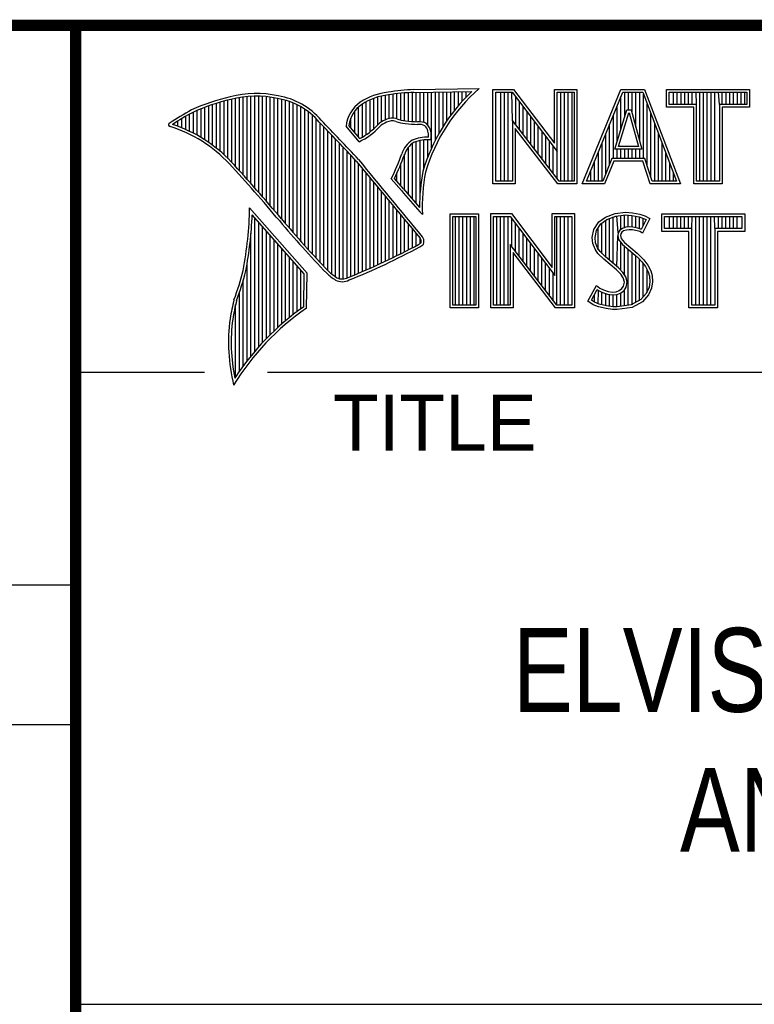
# Model space of a CAD drawing. Header units: inches. Extents: x 0 to 34, y 0 to 22.
# Tile 52 of 86: x 28.3 to 29.6, y 1.3 to 3. Entities that reach past the tile are written whole.
import ezdxf

# ---------------------------------------------------------------- set-up
doc = ezdxf.new("R2010")
doc.units = ezdxf.units.IN
doc.header["$LTSCALE"] = 1.87
doc.header["$MEASUREMENT"] = 0
doc.layers.get('0').update_dxf_attribs({"linetype": 'CONTINUOUS'})
doc.styles.get("Standard").update_dxf_attribs({"font": 'txt', "width": 0.8})

msp = doc.modelspace()

# ---------------------------------------------------------------- linework, layer by layer
at = {"color": 2, "linetype": 'CONTINUOUS'}
for p, q in [((28.3793, 3.00033), (33.5093, 3.00033)), ((28.3793, 3.00033), (28.3793, 1.25033)), ((28.98439, 2.88498), (29.10087, 2.88676)), ((28.66586, 2.74736), (28.66586, 2.8695)), ((28.67273, 2.73985), (28.67273, 2.87083)), ((28.67959, 2.73228), (28.67959, 2.87189)), ((28.68645, 2.72465), (28.68645, 2.87266)), ((28.69332, 2.71697), (28.69332, 2.87316)), ((28.70018, 2.70922), (28.70018, 2.87339)), ((28.70705, 2.70142), (28.70705, 2.87335)), ((28.71391, 2.69355), (28.71391, 2.87303)), ((28.72077, 2.68563), (28.72077, 2.87244)), ((28.72764, 2.67764), (28.72764, 2.87158)), ((28.7345, 2.66959), (28.7345, 2.87043)), ((28.74137, 2.66148), (28.74137, 2.86903)), ((28.91297, 2.81526), (28.91297, 2.86958)), ((28.91983, 2.82233), (28.91983, 2.87186)), ((28.9267, 2.82751), (28.9267, 2.87365)), ((28.93356, 2.83107), (28.93356, 2.87497)), ((28.94042, 2.83347), (28.94042, 2.87592)), ((28.94729, 2.83398), (28.94729, 2.8769)), ((28.95415, 2.8327), (28.95415, 2.87776)), ((28.96102, 2.83056), (28.96102, 2.87851)), ((28.96788, 2.82919), (28.96788, 2.87913)), ((28.97474, 2.82849), (28.97474, 2.87964)), ((28.98161, 2.82803), (28.98161, 2.88003)), ((28.98452, 2.88016), (29.08817, 2.88174)), ((28.98847, 2.82775), (28.98847, 2.88022)), ((28.99534, 2.82759), (28.99534, 2.88032)), ((29.0022, 2.82627), (29.0022, 2.88043)), ((29.00907, 2.82196), (29.00907, 2.88053)), ((29.01593, 2.7805), (29.01593, 2.88064)), ((29.02279, 2.79469), (29.02279, 2.88074)), ((29.02966, 2.80734), (29.02966, 2.88085)), ((29.03652, 2.81879), (29.03652, 2.88095)), ((29.04339, 2.82926), (29.04339, 2.88106)), ((29.05025, 2.83892), (29.05025, 2.88116)), ((29.05711, 2.84788), (29.05711, 2.88127)), ((29.06398, 2.85624), (29.06398, 2.88137)), ((29.07084, 2.86405), (29.07084, 2.88148)), ((29.07771, 2.87139), (29.07771, 2.88158)), ((29.12563, 2.88524), (29.16244, 2.88524)), ((29.12563, 2.71662), (29.12563, 2.88524)), ((29.13051, 2.88035), (29.16002, 2.88035)), ((29.13051, 2.7215), (29.13051, 2.88035)), ((29.13948, 2.7215), (29.13948, 2.88035)), ((29.1462, 2.7215), (29.1462, 2.88035)), ((29.15291, 2.7215), (29.15291, 2.88035)), ((29.16042, 2.82993), (29.15962, 2.88035)), ((29.16002, 2.88035), (29.24023, 2.77463)), ((29.16244, 2.88524), (29.23535, 2.78914)), ((29.16633, 2.82225), (29.16633, 2.87204)), ((29.23535, 2.88524), (29.27538, 2.88524)), ((29.23535, 2.78914), (29.23535, 2.88524)), ((29.24023, 2.88035), (29.2705, 2.88035)), ((29.24023, 2.77463), (29.24023, 2.88035)), ((29.24687, 2.7215), (29.24687, 2.88035)), ((29.25358, 2.7215), (29.25358, 2.88035)), ((29.26029, 2.7215), (29.26029, 2.88035)), ((29.267, 2.7215), (29.267, 2.88035)), ((29.2705, 2.88035), (29.2705, 2.7215)), ((29.27538, 2.88524), (29.27538, 2.71662)), ((29.28531, 2.71669), (29.35415, 2.88513)), ((29.29258, 2.72157), (29.35742, 2.88025)), ((29.35415, 2.88513), (29.39665, 2.88513)), ((29.35426, 2.81386), (29.35426, 2.87249)), ((29.35742, 2.88025), (29.39328, 2.88025)), ((29.36097, 2.83558), (29.36097, 2.88025)), ((29.36768, 2.84865), (29.36768, 2.88025)), ((29.37439, 2.84282), (29.37439, 2.88025)), ((29.3811, 2.81815), (29.3811, 2.88025)), ((29.38781, 2.79347), (29.38781, 2.88025)), ((29.39328, 2.88025), (29.45352, 2.72157)), ((29.39453, 2.7618), (29.39453, 2.87698)), ((29.39665, 2.88513), (29.4606, 2.71669)), ((29.43568, 2.88513), (29.584, 2.88513)), ((29.43568, 2.85371), (29.43568, 2.88513)), ((29.44056, 2.88025), (29.57912, 2.88025)), ((29.44056, 2.85859), (29.44056, 2.88025)), ((29.44822, 2.85859), (29.44822, 2.88025)), ((29.45493, 2.85859), (29.45493, 2.88025)), ((29.46164, 2.85859), (29.46164, 2.88025)), ((29.46835, 2.85859), (29.46835, 2.88025)), ((29.47507, 2.85859), (29.47507, 2.88025)), ((29.48178, 2.85859), (29.48178, 2.88025)), ((29.4892, 2.85859), (29.48849, 2.88025)), ((29.4952, 2.72157), (29.4952, 2.88025)), ((29.50191, 2.72157), (29.50191, 2.88025)), ((29.50862, 2.72157), (29.50862, 2.88025)), ((29.51533, 2.72157), (29.51533, 2.88025)), ((29.52205, 2.72157), (29.52205, 2.88025)), ((29.53048, 2.85859), (29.52876, 2.88025)), ((29.53547, 2.85859), (29.53547, 2.88025)), ((29.54218, 2.85859), (29.54218, 2.88025)), ((29.54889, 2.85859), (29.54889, 2.88025)), ((29.5556, 2.85859), (29.5556, 2.88025)), ((29.56232, 2.85859), (29.56232, 2.88025)), ((29.56903, 2.85859), (29.56903, 2.88025)), ((29.57574, 2.85859), (29.57574, 2.88025)), ((29.57912, 2.88025), (29.57912, 2.85859)), ((29.584, 2.88513), (29.584, 2.85371)), ((28.61095, 2.79515), (28.61095, 2.8535)), ((28.61781, 2.79056), (28.61781, 2.85603)), ((28.62468, 2.78564), (28.62468, 2.85839)), ((28.63154, 2.78035), (28.63154, 2.86058)), ((28.6384, 2.77466), (28.6384, 2.86262)), ((28.64527, 2.76854), (28.64527, 2.8645)), ((28.65213, 2.76195), (28.65213, 2.86622)), ((28.659, 2.75482), (28.659, 2.86787)), ((28.74823, 2.65331), (28.74823, 2.8677)), ((28.75509, 2.6452), (28.75509, 2.86595)), ((28.76196, 2.63718), (28.76196, 2.86376)), ((28.76882, 2.62925), (28.76882, 2.86112)), ((28.77569, 2.62142), (28.77569, 2.85799)), ((28.78255, 2.61368), (28.78255, 2.85432)), ((28.88551, 2.80052), (28.88551, 2.85403)), ((28.89238, 2.80029), (28.89238, 2.85939)), ((28.89924, 2.80443), (28.89924, 2.8634)), ((28.9061, 2.80937), (28.9061, 2.86678)), ((29.17304, 2.81352), (29.17304, 2.86319)), ((29.17975, 2.8048), (29.17975, 2.85434)), ((29.34754, 2.79214), (29.34754, 2.85607)), ((29.40124, 2.74854), (29.40124, 2.8593)), ((29.48432, 2.85371), (29.43568, 2.85371)), ((29.4892, 2.85859), (29.44056, 2.85859)), ((29.48432, 2.71669), (29.48432, 2.85371)), ((29.4892, 2.72157), (29.4892, 2.85859)), ((29.57912, 2.85859), (29.53048, 2.85859)), ((29.53048, 2.85859), (29.53048, 2.72157)), ((29.584, 2.85371), (29.53536, 2.85371)), ((29.53536, 2.85371), (29.53536, 2.71669)), ((28.57663, 2.81368), (28.57663, 2.83737)), ((28.58349, 2.81051), (28.58349, 2.84124)), ((28.59036, 2.80709), (28.59036, 2.84487)), ((28.59722, 2.8034), (28.59722, 2.84793)), ((28.60408, 2.79942), (28.60408, 2.8508)), ((28.78941, 2.60602), (28.78941, 2.85007)), ((28.79628, 2.59845), (28.79628, 2.84514)), ((28.80314, 2.59097), (28.80314, 2.83944)), ((28.87178, 2.81666), (28.87178, 2.83429)), ((28.87865, 2.80859), (28.87865, 2.84641)), ((29.18647, 2.79607), (29.18647, 2.8455)), ((29.19318, 2.78735), (29.19318, 2.83665)), ((29.34083, 2.7618), (29.34083, 2.83965)), ((29.3434, 2.77874), (29.36501, 2.84865)), ((29.35002, 2.78362), (29.36861, 2.84377)), ((29.36501, 2.84865), (29.37281, 2.84865)), ((29.36861, 2.84377), (29.36908, 2.84377)), ((29.36908, 2.84377), (29.38543, 2.78362)), ((29.37281, 2.84865), (29.39182, 2.77874)), ((29.40795, 2.7286), (29.40795, 2.84162)), ((28.55604, 2.82173), (28.55604, 2.8246)), ((28.5629, 2.81928), (28.5629, 2.82905)), ((28.56976, 2.8166), (28.56976, 2.8333)), ((28.81001, 2.58357), (28.81001, 2.83281)), ((28.81687, 2.57625), (28.81687, 2.82529)), ((28.82373, 2.56901), (28.82373, 2.81811)), ((28.88646, 2.79196), (28.8631, 2.81941)), ((28.88775, 2.79789), (28.86815, 2.82092)), ((29.24383, 2.7215), (29.16042, 2.82993)), ((29.16042, 2.82993), (29.16042, 2.7215)), ((29.19989, 2.77862), (29.19989, 2.82781)), ((29.2066, 2.7699), (29.2066, 2.81896)), ((29.33412, 2.75201), (29.33412, 2.82322)), ((29.41466, 2.72157), (29.41466, 2.82394)), ((28.8306, 2.56184), (28.8306, 2.81093)), ((28.83746, 2.55564), (28.83746, 2.80372)), ((29.24143, 2.71662), (29.1653, 2.81558)), ((29.1653, 2.81558), (29.1653, 2.71662)), ((29.21331, 2.76118), (29.21331, 2.81011)), ((29.22002, 2.75245), (29.22002, 2.80127)), ((29.32741, 2.73531), (29.32741, 2.8068)), ((29.42137, 2.72157), (29.42137, 2.80626)), ((28.84433, 2.55048), (28.84433, 2.7965)), ((28.85119, 2.54719), (28.85119, 2.78927)), ((28.85806, 2.54661), (28.85806, 2.78203)), ((28.97474, 2.69704), (28.97474, 2.78234)), ((28.98161, 2.68904), (28.98161, 2.78895)), ((28.98847, 2.68128), (28.98847, 2.79209)), ((28.99534, 2.69984), (28.99534, 2.79388)), ((29.0022, 2.74479), (29.0022, 2.79498)), ((29.00907, 2.76422), (29.00907, 2.79541)), ((29.22674, 2.74373), (29.22674, 2.79242)), ((29.23345, 2.735), (29.23345, 2.78358)), ((29.3207, 2.72157), (29.3207, 2.79038)), ((29.38543, 2.78362), (29.35002, 2.78362)), ((29.42808, 2.72157), (29.42808, 2.78858)), ((28.86492, 2.54831), (28.86492, 2.77477)), ((28.87178, 2.55125), (28.87178, 2.7675)), ((28.96788, 2.70528), (28.96788, 2.76986)), ((29.24016, 2.72628), (29.24023, 2.77463)), ((29.31399, 2.72157), (29.31399, 2.77395)), ((29.39182, 2.77874), (29.3434, 2.77874)), ((29.34754, 2.7618), (29.34754, 2.77874)), ((29.35426, 2.7618), (29.35426, 2.77874)), ((29.36097, 2.7618), (29.36097, 2.77874)), ((29.36768, 2.7618), (29.36768, 2.77874)), ((29.37439, 2.7618), (29.37439, 2.77874)), ((29.3811, 2.7618), (29.3811, 2.77874)), ((29.38781, 2.7618), (29.38781, 2.77874)), ((29.4348, 2.72157), (29.4348, 2.7709)), ((28.87865, 2.55408), (28.87865, 2.76022)), ((28.88551, 2.55695), (28.88551, 2.75232)), ((28.96102, 2.71332), (28.96102, 2.75195)), ((29.30727, 2.72157), (29.30727, 2.75753)), ((29.33806, 2.7618), (29.32188, 2.72157)), ((29.34136, 2.75692), (29.32518, 2.71669)), ((29.39677, 2.7618), (29.33806, 2.7618)), ((29.39327, 2.75692), (29.34136, 2.75692)), ((29.40681, 2.71669), (29.39327, 2.75692)), ((29.41032, 2.72157), (29.39677, 2.7618)), ((29.44151, 2.72157), (29.44151, 2.75322)), ((28.89238, 2.55988), (28.89238, 2.74401)), ((28.89924, 2.56285), (28.89924, 2.73569)), ((28.95415, 2.72119), (28.95415, 2.73617)), ((29.30056, 2.72157), (29.30056, 2.74111)), ((29.44822, 2.72157), (29.44822, 2.73554)), ((28.9061, 2.56587), (28.9061, 2.72737)), ((28.91297, 2.56894), (28.91297, 2.71906)), ((28.91983, 2.57205), (28.91983, 2.71074)), ((28.96205, 2.70479), (28.94381, 2.7257)), ((28.96574, 2.7079), (28.94956, 2.72645)), ((29.1653, 2.71662), (29.12563, 2.71662)), ((29.16042, 2.7215), (29.13051, 2.7215)), ((29.27538, 2.71662), (29.24143, 2.71662)), ((29.2705, 2.7215), (29.24383, 2.7215)), ((29.32518, 2.71669), (29.28531, 2.71669)), ((29.32188, 2.72157), (29.29258, 2.72157)), ((29.4606, 2.71669), (29.40681, 2.71669)), ((29.45352, 2.72157), (29.41032, 2.72157)), ((29.53536, 2.71669), (29.48432, 2.71669)), ((29.53048, 2.72157), (29.4892, 2.72157)), ((28.9267, 2.57522), (28.9267, 2.70243)), ((28.93356, 2.57843), (28.93356, 2.69412)), ((28.94042, 2.58169), (28.94042, 2.68581)), ((28.94729, 2.58501), (28.94729, 2.67751)), ((28.79344, 2.55725), (28.6909, 2.67377)), ((28.78857, 2.55547), (28.6954, 2.66135)), ((28.95415, 2.58838), (28.95415, 2.6692)), ((28.96102, 2.59179), (28.96102, 2.66089)), ((28.9997, 2.66185), (28.99528, 2.6667)), ((29.04918, 2.66314), (29.09997, 2.66314)), ((29.04918, 2.4947), (29.04918, 2.66314)), ((29.05406, 2.65826), (29.09508, 2.65826)), ((29.05406, 2.49958), (29.05406, 2.65826)), ((29.05867, 2.49958), (29.05867, 2.65826)), ((29.06538, 2.49958), (29.06538, 2.65826)), ((29.07209, 2.49958), (29.07209, 2.65826)), ((29.0788, 2.49958), (29.0788, 2.65826)), ((29.08551, 2.49958), (29.08551, 2.65826)), ((29.09222, 2.49958), (29.09222, 2.65826)), ((29.09508, 2.65826), (29.09508, 2.49958)), ((29.09997, 2.66314), (29.09997, 2.4947)), ((29.1218, 2.66331), (29.15862, 2.66331)), ((29.1218, 2.4947), (29.1218, 2.66331)), ((29.12669, 2.65843), (29.15619, 2.65843)), ((29.12669, 2.49958), (29.12669, 2.65843)), ((29.13249, 2.49958), (29.13249, 2.65843)), ((29.1392, 2.49958), (29.1392, 2.65843)), ((29.14592, 2.49958), (29.14592, 2.65843)), ((29.15263, 2.49958), (29.15263, 2.65843)), ((29.15619, 2.65843), (29.2364, 2.55271)), ((29.15862, 2.66331), (29.23152, 2.56722)), ((29.23152, 2.66331), (29.27155, 2.66331)), ((29.23152, 2.56722), (29.23152, 2.66331)), ((29.2364, 2.65843), (29.26667, 2.65843)), ((29.2364, 2.55271), (29.2364, 2.65843)), ((29.23988, 2.49958), (29.23988, 2.65843)), ((29.24659, 2.49958), (29.24659, 2.65843)), ((29.2533, 2.49958), (29.2533, 2.65843)), ((29.26001, 2.49958), (29.26001, 2.65843)), ((29.26667, 2.65843), (29.26667, 2.49958)), ((29.27155, 2.66331), (29.27155, 2.4947)), ((29.32692, 2.65723), (29.34372, 2.66389)), ((29.3293, 2.65293), (29.34491, 2.65911)), ((29.34055, 2.5743), (29.34055, 2.65739)), ((29.34372, 2.66389), (29.36226, 2.66592)), ((29.34491, 2.65911), (29.36236, 2.66102)), ((29.34912, 2.62877), (29.34726, 2.65937)), ((29.35398, 2.63495), (29.35398, 2.6601)), ((29.36069, 2.63819), (29.36069, 2.66084)), ((29.36226, 2.66592), (29.37472, 2.66505)), ((29.36236, 2.66102), (29.37403, 2.6602)), ((29.3674, 2.63936), (29.3674, 2.66067)), ((29.37403, 2.6602), (29.38702, 2.65744)), ((29.37411, 2.63928), (29.37411, 2.66019)), ((29.37472, 2.66505), (29.38833, 2.66215)), ((29.38082, 2.63812), (29.38082, 2.65876)), ((29.38702, 2.65744), (29.39489, 2.65473)), ((29.38833, 2.66215), (29.39673, 2.65926)), ((29.39673, 2.65926), (29.406, 2.65492)), ((29.42716, 2.66314), (29.57548, 2.66314)), ((29.42716, 2.63172), (29.42716, 2.66314)), ((29.43204, 2.65826), (29.5706, 2.65826)), ((29.43204, 2.6366), (29.43204, 2.65826)), ((29.44123, 2.6366), (29.44123, 2.65826)), ((29.44794, 2.6366), (29.44794, 2.65826)), ((29.45465, 2.6366), (29.45465, 2.65826)), ((29.46136, 2.6366), (29.46136, 2.65826)), ((29.46807, 2.6366), (29.46807, 2.65826)), ((29.47479, 2.6366), (29.47479, 2.65826)), ((29.48068, 2.6366), (29.4815, 2.65826)), ((29.48821, 2.49958), (29.48821, 2.65826)), ((29.49492, 2.49958), (29.49492, 2.65826)), ((29.50163, 2.49958), (29.50163, 2.65826)), ((29.50834, 2.49958), (29.50834, 2.65826)), ((29.51506, 2.49958), (29.51506, 2.65826)), ((29.52196, 2.6366), (29.52177, 2.65826)), ((29.52848, 2.6366), (29.52848, 2.65826)), ((29.53519, 2.6366), (29.53519, 2.65826)), ((29.5419, 2.6366), (29.5419, 2.65826)), ((29.54861, 2.6366), (29.54861, 2.65826)), ((29.55532, 2.6366), (29.55532, 2.65826)), ((29.56204, 2.6366), (29.56204, 2.65826)), ((29.5706, 2.65826), (29.5706, 2.6366)), ((29.57548, 2.66314), (29.57548, 2.63172)), ((28.70018, 2.41743), (28.70018, 2.65591)), ((28.70705, 2.42533), (28.70705, 2.64812)), ((28.71391, 2.43288), (28.71391, 2.64032)), ((28.96788, 2.59526), (28.96788, 2.65259)), ((28.97474, 2.59878), (28.97474, 2.64429)), ((29.15934, 2.60444), (29.15934, 2.65428)), ((29.16605, 2.59571), (29.16605, 2.64544)), ((29.30607, 2.63523), (29.31505, 2.64855)), ((29.31066, 2.63331), (29.31862, 2.64511)), ((29.31505, 2.64855), (29.32692, 2.65723)), ((29.31862, 2.64511), (29.3293, 2.65293)), ((29.32042, 2.59218), (29.32042, 2.64643)), ((29.32713, 2.58547), (29.32713, 2.65134)), ((29.33384, 2.57992), (29.33384, 2.65472)), ((29.38753, 2.63645), (29.38753, 2.65727)), ((29.39939, 2.65262), (29.39071, 2.63526)), ((29.406, 2.65492), (29.39267, 2.62828)), ((29.39425, 2.64234), (29.39425, 2.65495)), ((29.39489, 2.65473), (29.39939, 2.65262)), ((28.69332, 2.40916), (28.69332, 2.62767)), ((28.72077, 2.44011), (28.72077, 2.63252)), ((28.72764, 2.44703), (28.72764, 2.62472)), ((28.98161, 2.60236), (28.98161, 2.63599)), ((28.98847, 2.60598), (28.98847, 2.62769)), ((29.17276, 2.58699), (29.17276, 2.63659)), ((29.17947, 2.57826), (29.17947, 2.62775)), ((29.30317, 2.62075), (29.30607, 2.63523)), ((29.30811, 2.62053), (29.31066, 2.63331)), ((29.31371, 2.59891), (29.31371, 2.63782)), ((29.34726, 2.56868), (29.34864, 2.62393)), ((29.34912, 2.62877), (29.34864, 2.62393)), ((29.34864, 2.62393), (29.35021, 2.61684)), ((29.35227, 2.63371), (29.34912, 2.62877)), ((29.35689, 2.63707), (29.35227, 2.63371)), ((29.35386, 2.62712), (29.35357, 2.62423)), ((29.35357, 2.62423), (29.35473, 2.61902)), ((29.35589, 2.63031), (29.35386, 2.62712)), ((29.35907, 2.63262), (29.35589, 2.63031)), ((29.36303, 2.63888), (29.35689, 2.63707)), ((29.364, 2.63407), (29.35907, 2.63262)), ((29.36907, 2.63955), (29.36303, 2.63888)), ((29.36921, 2.63465), (29.364, 2.63407)), ((29.37533, 2.63922), (29.36907, 2.63955)), ((29.37472, 2.63436), (29.36921, 2.63465)), ((29.3834, 2.63262), (29.37472, 2.63436)), ((29.38461, 2.63736), (29.37533, 2.63922)), ((29.38804, 2.63118), (29.3834, 2.63262)), ((29.39009, 2.63565), (29.38461, 2.63736)), ((29.39267, 2.62828), (29.38804, 2.63118)), ((29.39071, 2.63526), (29.39009, 2.63565)), ((29.4758, 2.63172), (29.42716, 2.63172)), ((29.48068, 2.6366), (29.43204, 2.6366)), ((29.4758, 2.4947), (29.4758, 2.63172)), ((29.48068, 2.49958), (29.48068, 2.6366)), ((29.5706, 2.6366), (29.52196, 2.6366)), ((29.52196, 2.6366), (29.52196, 2.49958)), ((29.57548, 2.63172), (29.52684, 2.63172)), ((29.52684, 2.63172), (29.52684, 2.4947)), ((28.7345, 2.45367), (28.7345, 2.61691)), ((28.74137, 2.46004), (28.74137, 2.60911)), ((28.99534, 2.60991), (28.99534, 2.61939)), ((29.24, 2.49958), (29.15659, 2.608)), ((29.15659, 2.608), (29.15659, 2.49958)), ((29.18619, 2.56954), (29.18619, 2.6189)), ((29.1929, 2.56081), (29.1929, 2.61005)), ((29.30433, 2.60975), (29.30317, 2.62075)), ((29.3081, 2.59991), (29.30433, 2.60975)), ((29.30912, 2.6109), (29.30811, 2.62053)), ((29.31245, 2.60221), (29.30912, 2.6109)), ((29.35021, 2.61684), (29.35732, 2.60805)), ((29.35398, 2.5624), (29.35398, 2.61219)), ((29.35473, 2.61902), (29.36081, 2.61149)), ((29.35732, 2.60805), (29.37982, 2.58935)), ((29.36069, 2.55408), (29.36069, 2.60525)), ((29.36081, 2.61149), (29.38311, 2.59296)), ((28.74823, 2.46616), (28.74823, 2.60131)), ((28.75509, 2.47204), (28.75509, 2.59351)), ((29.2376, 2.4947), (29.16148, 2.59365)), ((29.16148, 2.59365), (29.16148, 2.4947)), ((29.19961, 2.55209), (29.19961, 2.60121)), ((29.20632, 2.54336), (29.20632, 2.59236)), ((29.31331, 2.59238), (29.3081, 2.59991)), ((29.31707, 2.59552), (29.31245, 2.60221)), ((29.32345, 2.58225), (29.31331, 2.59238)), ((29.32111, 2.59149), (29.31707, 2.59552)), ((29.32675, 2.58586), (29.32111, 2.59149)), ((29.3674, 2.49943), (29.3674, 2.59967)), ((29.37411, 2.50032), (29.37411, 2.5941)), ((29.37982, 2.58935), (29.38571, 2.58347)), ((29.38082, 2.50476), (29.38082, 2.58835)), ((29.38311, 2.59296), (29.3892, 2.58688)), ((28.68645, 2.40048), (28.68645, 2.57455)), ((28.76196, 2.47769), (28.76196, 2.58571)), ((28.76882, 2.48313), (28.76882, 2.57791)), ((28.77569, 2.48836), (28.77569, 2.57011)), ((29.21303, 2.53464), (29.21303, 2.58351)), ((29.21974, 2.52592), (29.21974, 2.57467)), ((29.34662, 2.56285), (29.32345, 2.58225)), ((29.34992, 2.56646), (29.32675, 2.58586)), ((29.38571, 2.58347), (29.39158, 2.57733)), ((29.38753, 2.50742), (29.38753, 2.58156)), ((29.3892, 2.58688), (29.39528, 2.58051)), ((29.39158, 2.57733), (29.39808, 2.56893)), ((29.39425, 2.51483), (29.39425, 2.57388)), ((29.39528, 2.58051), (29.40223, 2.57154)), ((29.40223, 2.57154), (29.40744, 2.56112)), ((28.78255, 2.49339), (28.78255, 2.56231)), ((28.78749, 2.49689), (28.78857, 2.55547)), ((28.79227, 2.49433), (28.79344, 2.55725)), ((29.22646, 2.51719), (29.22646, 2.56582)), ((29.23317, 2.50847), (29.23317, 2.55698)), ((29.35415, 2.55533), (29.34662, 2.56285)), ((29.35799, 2.55838), (29.34992, 2.56646)), ((29.3585, 2.54838), (29.35415, 2.55533)), ((29.36301, 2.55037), (29.35799, 2.55838)), ((29.39808, 2.56893), (29.4029, 2.55929)), ((29.40096, 2.52225), (29.40096, 2.56317)), ((29.4029, 2.55929), (29.40523, 2.5518)), ((29.40523, 2.5518), (29.40601, 2.54163)), ((29.40744, 2.56112), (29.41005, 2.55272)), ((29.41005, 2.55272), (29.41092, 2.54143)), ((28.67959, 2.39134), (28.67959, 2.54426)), ((29.29535, 2.50698), (29.31042, 2.53477)), ((29.31042, 2.53477), (29.31679, 2.53014)), ((29.36052, 2.54114), (29.3585, 2.54838)), ((29.35907, 2.5339), (29.36052, 2.54114)), ((29.36554, 2.54133), (29.36301, 2.55037)), ((29.36369, 2.53207), (29.36554, 2.54133)), ((29.40601, 2.54163), (29.40446, 2.53182)), ((29.41092, 2.54143), (29.40918, 2.53043)), ((28.67273, 2.38171), (28.67273, 2.52233)), ((29.30177, 2.50857), (29.31205, 2.52755)), ((29.307, 2.50503), (29.307, 2.51822)), ((29.31205, 2.52755), (29.31424, 2.52595)), ((29.31371, 2.50194), (29.31424, 2.52595)), ((29.31424, 2.52595), (29.32126, 2.52244)), ((29.31679, 2.53014), (29.32316, 2.52695)), ((29.32042, 2.50051), (29.32042, 2.52274)), ((29.32126, 2.52244), (29.33047, 2.51927)), ((29.32316, 2.52695), (29.33156, 2.52406)), ((29.32713, 2.49898), (29.32713, 2.52042)), ((29.33047, 2.51927), (29.33901, 2.51829)), ((29.33156, 2.52406), (29.33909, 2.52319)), ((29.33384, 2.49798), (29.33384, 2.51888)), ((29.33901, 2.51829), (29.34715, 2.51896)), ((29.33909, 2.52319), (29.34604, 2.52377)), ((29.34055, 2.49697), (29.34055, 2.51811)), ((29.34604, 2.52377), (29.35125, 2.5258)), ((29.34715, 2.51896), (29.35358, 2.52146)), ((29.34726, 2.49678), (29.34726, 2.51897)), ((29.35125, 2.5258), (29.35618, 2.52927)), ((29.35358, 2.52146), (29.3598, 2.52585)), ((29.35398, 2.49766), (29.35398, 2.52162)), ((29.35618, 2.52927), (29.35907, 2.5339)), ((29.3598, 2.52585), (29.36369, 2.53207)), ((29.36069, 2.49855), (29.36069, 2.52648)), ((29.39953, 2.52067), (29.38959, 2.50969)), ((29.40368, 2.51798), (29.39267, 2.50582)), ((29.40446, 2.53182), (29.39953, 2.52067)), ((29.40918, 2.53043), (29.40368, 2.51798)), ((28.66586, 2.37153), (28.66586, 2.50101)), ((29.09508, 2.49958), (29.05406, 2.49958)), ((29.15659, 2.49958), (29.12669, 2.49958)), ((29.26667, 2.49958), (29.24, 2.49958)), ((29.30491, 2.50061), (29.29535, 2.50698)), ((29.30721, 2.50495), (29.30177, 2.50857)), ((29.31418, 2.49684), (29.30491, 2.50061)), ((29.31562, 2.50153), (29.30721, 2.50495)), ((29.32866, 2.49876), (29.31562, 2.50153)), ((29.37256, 2.50011), (29.34754, 2.49682)), ((29.38959, 2.50969), (29.37256, 2.50011)), ((29.39267, 2.50582), (29.37414, 2.4954)), ((29.52196, 2.49958), (29.48068, 2.49958)), ((29.09997, 2.4947), (29.04918, 2.4947)), ((29.16148, 2.4947), (29.1218, 2.4947)), ((29.27155, 2.4947), (29.2376, 2.4947)), ((29.32779, 2.49395), (29.31418, 2.49684)), ((29.33938, 2.49221), (29.32779, 2.49395)), ((29.33983, 2.49708), (29.32866, 2.49876)), ((29.34778, 2.49192), (29.33938, 2.49221)), ((29.34754, 2.49682), (29.33983, 2.49708)), ((29.37414, 2.4954), (29.34778, 2.49192)), ((29.52684, 2.4947), (29.4758, 2.4947)), ((28.38002, 2.38), (28.60998, 2.38)), ((28.72307, 2.38), (33.50002, 2.38)), ((25.58002, 2), (28.38002, 2)), ((25.58002, 1.75), (28.38002, 1.75)), ((28.3793, 1.25033), (33.5093, 1.25033))]:
    msp.add_line(p, q, dxfattribs=at)
at = {"color": 7, "linetype": 'CONTINUOUS', "const_width": 0.02}
for points in [[(25.58002, 3), (33.50002, 3)], [(28.38002, 3), (28.38002, 0.5)]]:
    msp.add_lwpolyline(points, dxfattribs=at)
at = {"color": 2, "linetype": 'CONTINUOUS'}
for centre, radius, start, end in [((29.31031, 2.64684), 0.31848, 131.11944, 163.41344), ((28.73076, 2.53863), 0.34173, 102.61616, 114.85138), ((28.7025, 2.69979), 0.17844, 77.28123, 105.0674), ((28.7025, 2.69979), 0.17362, 77.23252, 105.10138), ((28.72134, 2.74795), 0.12273, 40.16477, 80.84234), ((28.72134, 2.74795), 0.12756, 40.23363, 80.77381), ((28.95061, 2.76769), 0.11345, 96.30074, 123.16833), ((28.95061, 2.76769), 0.10862, 96.24482, 123.12649), ((29.0012, 2.47495), 0.41038, 92.34774, 98.83694), ((29.0012, 2.47495), 0.40555, 92.35648, 98.85215), ((29.31031, 2.64684), 0.32331, 133.40156, 163.45729), ((28.73076, 2.53863), 0.3369, 102.59854, 114.8293), ((28.92326, 2.81314), 0.06048, 125.03263, 174.04731), ((28.92326, 2.81314), 0.05565, 125.11271, 171.95579), ((28.77535, 2.49376), 0.40176, 117.93456, 124.56901), ((28.77535, 2.49376), 0.39693, 117.95333, 124.03672), ((28.94584, 2.80696), 0.02706, 72.6167, 117.38928), ((28.54895, 2.82203), 0.00299, 121.35241, 265.80295), ((28.47509, 2.58449), 0.24585, 43.16665, 72.57035), ((28.47509, 2.58449), 0.25067, 43.16665, 71.84991), ((21.15809, -4.50741), 10.60308, 43.246588, 43.767537), ((21.15809, -4.50741), 10.60791, 43.24574, 43.766725), ((28.8427, 2.89028), 0.10762, 293.99221, 318.44329), ((28.8427, 2.89028), 0.10279, 295.99548, 318.5906), ((28.95209, 2.78676), 0.04802, 112.91918, 132.2696), ((28.95209, 2.78676), 0.04319, 112.6635, 131.92934), ((28.94584, 2.80696), 0.02223, 72.93864, 117.86399), ((28.97757, 2.89583), 0.07217, 249.55533, 263.16741), ((28.97757, 2.89583), 0.06734, 249.44206, 263.13397), ((28.99508, 3.0772), 0.25436, 264.112, 269.10191), ((28.99508, 3.0772), 0.24953, 264.12125, 269.07042), ((28.99237, 2.79366), 0.03407, 64.46566, 92.25069), ((28.99237, 2.79366), 0.02924, 66.31988, 92.50203), ((28.98309, 2.80251), 0.02763, 355.29927, 40.45), ((28.98309, 2.80251), 0.03245, 347.11859, 42.40459), ((29.01016, 2.72313), 0.07712, 89.6555, 111.87276), ((29.0054, 2.75735), 0.04438, 122.696, 163.50087), ((29.0054, 2.75735), 0.03955, 123.35042, 163.71723), ((29.01016, 2.72313), 0.07229, 86.37714, 111.50552), ((28.54703, 2.9226), 0.44296, 333.60713, 339.84173), ((28.54703, 2.9226), 0.44778, 334.02045, 339.86208), ((26.65196, 0.90062), 2.73244, 39.91549, 42.76646), ((129.78751, 86.00252), 130.81211, 219.521915, 219.600266), ((129.78751, 86.00252), 130.80728, 219.521847, 219.600368), ((29.32725, 2.67677), 0.33272, 169.23802, 180.37507), ((29.32725, 2.67677), 0.32789, 169.28062, 182.60745), ((29.5269, 3.16399), 0.72796, 219.10944, 223.08928), ((29.5269, 3.16399), 0.72313, 219.10281, 222.59283), ((28.04161, 2.68487), 0.64938, 349.08552, 359.02075), ((28.04161, 2.68487), 0.65421, 349.0755, 357.93971), ((30.14109, 3.82486), 1.82488, 220.0426, 224.01185), ((30.14109, 3.82486), 1.82005, 220.04277, 224.00772), ((28.97141, 2.60314), 0.03376, 24.6833, 34.32084), ((28.38904, 3.73221), 1.27582, 291.98682, 298.2489), ((28.98052, 2.63041), 0.0253, 299.25537, 311.26656), ((28.98052, 2.63041), 0.03013, 299.17127, 314.80636), ((28.97141, 2.60314), 0.02894, 26.36685, 33.89706), ((28.96924, 2.61449), 0.02813, 353.68959, 3.05291), ((28.96924, 2.61449), 0.03296, 350.48075, 4.78094), ((28.38904, 3.73221), 1.28065, 291.99886, 298.25072), ((28.25986, 2.66363), 0.43155, 339.0707, 346.3663), ((28.25986, 2.66363), 0.43637, 339.10894, 346.38136), ((28.90807, 2.64237), 0.11666, 227.09351, 236.92146), ((28.90807, 2.64237), 0.11183, 227.15939, 236.78824), ((28.85639, 2.568), 0.02629, 242.84885, 298.05148), ((28.85639, 2.568), 0.02146, 243.48954, 298.69918), ((29.0668, 2.4083), 0.41635, 165.93567, 170.68559), ((29.0668, 2.4083), 0.41152, 165.97576, 170.67578), ((29.05174, 2.11882), 0.45644, 124.64296, 148.55647), ((29.05174, 2.11882), 0.46126, 124.95107, 147.09813), ((28.97282, 2.43316), 0.31972, 172.35618, 193.79577), ((28.97282, 2.43316), 0.31489, 172.36898, 191.68679)]:
    msp.add_arc(centre, radius, start, end, dxfattribs=at)
at = {"color": 7, "linetype": 'CONTINUOUS'}
msp.add_arc((26.65247, 0.90107), 2.72694, 39.91497, 42.76606, dxfattribs=at)

# ---------------------------------------------------------------- texts
at = {"color": 2, "linetype": 'CONTINUOUS'}
msp.add_text('TITLE', height=0.1, dxfattribs=at).set_placement((28.8397, 2.23972))
at = {"color": 7, "linetype": 'CONTINUOUS', "insert": (30.9443, 1.92283), "char_height": 0.15, "width": 4.8, "attachment_point": 2}
msp.add_mtext('ELVIS II,  INSTRUMENTATION, PROTOTYPING,\\PAND TEACHING PLATFORM FOR LABS', dxfattribs=at)

doc.saveas('drawing.dxf')
